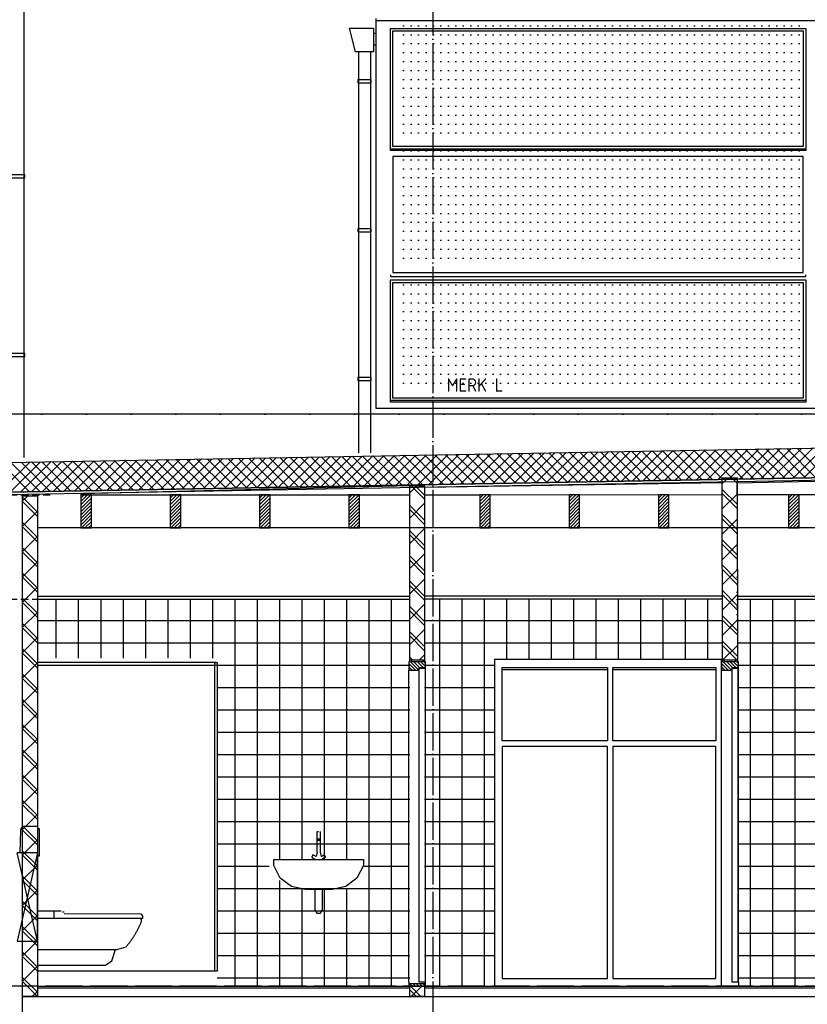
# Model space of a CAD drawing. Extents: x -34050 to 15826, y -13300 to 25096.
# Tile 3 of 40: x -29841 to -24554, y -7512 to -899. Entities that reach past the tile are written whole.
import ezdxf

# ---------------------------------------------------------------- set-up
doc = ezdxf.new("R2010")
doc.units = 0
doc.header["$MEASUREMENT"] = 0
for name, pattern in [('DASHDOT', [300, 250, -25, 0, -25]), ('DASHED', [75, 50, -25]), ('DOT', [50, 0, -50])]:
    doc.linetypes.add(name, pattern=pattern)
for name, color, linetype in [('LAYER01', 7, 'CONTINUOUS'), ('LAYER107', 2, 'DOT'), ('LAYER21', 5, 'CONTINUOUS'), ('LAYER30', 1, 'CONTINUOUS'), ('LAYER32', 3, 'CONTINUOUS'), ('LAYER52', 7, 'DASHED'), ('LAYER74', 5, 'DASHED')]:
    doc.layers.add(name, color=color, linetype=linetype)
doc.styles.get("Standard").update_dxf_attribs({"font": 'isocp.shx'})

msp = doc.modelspace()

# ---------------------------------------------------------------- linework, layer by layer
at = {"layer": 'LAYER01', "color": 1, "linetype": 'DASHDOT'}
for p, q in [((-27068.81105, 4645.8111), (-27068.81105, -10884.2514)), ((-2409.87435, -3547.781), (-31183.2489, -3547.781)), ((-2409.87435, -7390.7814), (-32134.31395, -7390.7814))]:
    msp.add_line(p, q, dxfattribs=at)
at = {"layer": 'LAYER01', "color": 1, "linetype": 'Continuous'}
for p, q in [((-27449.81385, -890.78255), (-27449.81385, -908.7805)), ((-27732.251, -3547.781), (-29812.8113, -3547.781)), ((-5173.8125, -3547.781), (-27652.24915, -3547.781)), ((-29923.1262, -3872.84355), (-19233.4381, -3681.3755)), ((-29920.0012, -4072.78215), (-19251.49995, -3881.72035)), ((-19251.49995, -3899.7181), (-29919.62585, -4090.78255)), ((-19233.18785, -3881.37435), (-29919.50075, -4072.78215)), ((-25024.74975, -4009.6241), (-21253.3127, -3926.93825)), ((-27222.8119, -4029.56315), (-29431.25, -4084.0946)), ((-27222.8119, -4090.78255), (-27222.8119, -4029.56315)), ((-25124.6887, -4009.3437), (-27122.8119, -4040.6868)), ((-25124.62465, -4088.3766), (-25124.6887, -4009.3437)), ((-25024.62615, -4091.28225), (-25024.74975, -4009.6241)), ((-29431.25, -4084.0946), (-29431.25, -4090.78255)), ((-29360.25085, -4090.78255), (-29431.25, -4090.78255)), ((-29431.25, -4090.78255), (-29431.25, -4311.78095)), ((-29431.25, -4090.78255), (-27222.8119, -4090.78255)), ((-29360.25085, -4311.78095), (-29360.25085, -4090.78255)), ((-28760.25085, -4090.78255), (-28831.25, -4090.78255)), ((-28831.25, -4090.78255), (-28831.25, -4311.78095)), ((-28760.25085, -4311.78095), (-28760.25085, -4090.78255)), ((-28160.25085, -4090.78255), (-28231.25, -4090.78255)), ((-28231.25, -4090.78255), (-28231.25, -4311.78095)), ((-28160.25085, -4311.78095), (-28160.25085, -4090.78255)), ((-27560.25085, -4090.78255), (-27631.25, -4090.78255)), ((-27631.25, -4090.78255), (-27631.25, -4311.78095)), ((-27560.25085, -4311.78095), (-27560.25085, -4090.78255)), ((-27122.8119, -4040.6868), (-27122.8119, -4090.78255)), ((-27122.8119, -4090.78255), (-26753.2501, -4090.78255)), ((-26753.2501, -4090.78255), (-25124.62465, -4088.3766)), ((-26682.2479, -4090.78255), (-26753.2501, -4090.78255)), ((-26753.2501, -4090.78255), (-26753.2501, -4311.78095)), ((-26682.2479, -4311.78095), (-26682.2479, -4090.78255)), ((-26082.251, -4090.78255), (-26153.2501, -4090.78255)), ((-26153.2501, -4090.78255), (-26153.2501, -4311.78095)), ((-26082.251, -4311.78095), (-26082.251, -4090.78255)), ((-25482.24945, -4090.78255), (-25553.2501, -4090.78255)), ((-25553.2501, -4090.78255), (-25553.2501, -4311.78095)), ((-25482.24945, -4311.78095), (-25482.24945, -4090.78255)), ((-24679.24955, -4090.78255), (-25024.62615, -4091.28225)), ((-24608.2489, -4090.78255), (-24679.24955, -4090.78255)), ((-24679.24955, -4090.78255), (-24679.24955, -4311.78095)), ((-21253.3127, -4090.78255), (-24679.24955, -4090.78255)), ((-24608.2489, -4311.78095), (-24608.2489, -4090.78255)), ((-17736.2488, -4311.78095), (-29722.8119, -4311.78095)), ((-29431.25, -4311.78095), (-29360.25085, -4311.78095)), ((-28831.25, -4311.78095), (-28760.25085, -4311.78095)), ((-28231.25, -4311.78095), (-28160.25085, -4311.78095)), ((-27631.25, -4311.78095), (-27560.25085, -4311.78095)), ((-26753.2501, -4311.78095), (-26682.2479, -4311.78095)), ((-26153.2501, -4311.78095), (-26082.251, -4311.78095)), ((-25553.2501, -4311.78095), (-25482.24945, -4311.78095)), ((-24679.24955, -4311.78095), (-24608.2489, -4311.78095)), ((-29722.8119, -4770.78095), (-27229.8126, -4770.78095)), ((-29722.8119, -4790.781), (-27229.8126, -4790.781)), ((-25124.31185, -4770.78095), (-27115.8142, -4770.78095)), ((-25124.31185, -4790.781), (-27115.8142, -4790.781)), ((-25024.8123, -4770.78095), (-21253.3127, -4770.78095)), ((-25024.8123, -4790.781), (-21253.3127, -4790.781)), ((-28522.75085, -5215.78255), (-29722.8119, -5215.78255)), ((-28530.7495, -7290.78215), (-28530.7495, -5215.78255)), ((-28530.7495, -5215.78255), (-28514.74915, -5215.78255)), ((-28514.74915, -5215.78255), (-28514.74915, -7290.78215)), ((-28522.75085, -7290.78215), (-29722.8119, -7290.78215)), ((-28514.74915, -7290.78215), (-28530.7495, -7290.78215)), ((-29722.8119, -7390.7814), (-27229.8126, -7390.7814)), ((-29722.8119, -7400.78125), (-27229.8126, -7400.78125)), ((-27115.8142, -7390.7814), (-21253.3127, -7390.7814)), ((-27115.8142, -7400.78125), (-21253.3127, -7400.78125))]:
    msp.add_line(p, q, dxfattribs=at)
at = {"layer": 'LAYER01', "color": 3, "linetype": 'DOT'}
for p, q in [((-27263.81225, -940.13855), (-24554.0619, -940.13855)), ((-27263.81225, -1000.1382), (-24554.0619, -1000.1382)), ((-27263.81225, -1060.13785), (-24554.0619, -1060.13785)), ((-27263.81225, -1120.1375), (-24554.0619, -1120.1375)), ((-27263.81225, -1180.13715), (-24554.0619, -1180.13715)), ((-27263.81225, -1240.1394), (-24554.0619, -1240.1394)), ((-27263.81225, -1300.13905), (-24554.0619, -1300.13905)), ((-27263.81225, -1360.1387), (-24554.0619, -1360.1387)), ((-27263.81225, -1420.13835), (-24554.0619, -1420.13835)), ((-27263.81225, -1480.138), (-24554.0619, -1480.138)), ((-27263.81225, -1540.13765), (-24554.0619, -1540.13765)), ((-27263.81225, -1600.13735), (-24554.0619, -1600.13735)), ((-27263.81225, -1660.137), (-24554.0619, -1660.137)), ((-27263.81225, -1780.1388), (-24554.0619, -1780.1388)), ((-27263.81225, -1840.13865), (-24554.0619, -1840.13865)), ((-27263.81225, -1900.1383), (-24554.0619, -1900.1383)), ((-27263.81225, -1960.13795), (-24554.0619, -1960.13795)), ((-27263.81225, -2020.1376), (-24554.0619, -2020.1376)), ((-27263.81225, -2080.13725), (-24554.0619, -2080.13725)), ((-27263.81225, -2140.1394), (-24554.0619, -2140.1394)), ((-27263.81225, -2200.13905), (-24554.0619, -2200.13905)), ((-27263.81225, -2260.1387), (-24554.0619, -2260.1387)), ((-27263.81225, -2320.13835), (-24554.0619, -2320.13835)), ((-27263.81225, -2380.138), (-24554.0619, -2380.138)), ((-27263.81225, -2440.13765), (-24554.0619, -2440.13765)), ((-27263.81225, -2500.13735), (-24554.0619, -2500.13735)), ((-27263.81225, -2680.13895), (-24554.0619, -2680.13895)), ((-27263.81225, -2740.13865), (-24554.0619, -2740.13865)), ((-27263.81225, -2800.1383), (-24554.0619, -2800.1383)), ((-27263.81225, -2860.13795), (-24554.0619, -2860.13795)), ((-27263.81225, -2920.1376), (-24554.0619, -2920.1376)), ((-27263.81225, -2980.13725), (-24554.0619, -2980.13725)), ((-27263.81225, -3040.1394), (-24554.0619, -3040.1394)), ((-27263.81225, -3100.13905), (-24554.0619, -3100.13905)), ((-27263.81225, -3160.1387), (-24554.0619, -3160.1387)), ((-27263.81225, -3220.13855), (-24554.0619, -3220.13855)), ((-27263.81225, -3280.138), (-24554.0619, -3280.138)), ((-27263.81225, -3340.13785), (-24554.0619, -3340.13785))]:
    msp.add_line(p, q, dxfattribs=at)
at = {"layer": 'LAYER01', "color": 5, "linetype": 'Continuous'}
for p, q in [((-28033.197, -4038.99765), (-27829.54405, -3835.34315)), ((-27961.1969, -4037.70525), (-27757.54395, -3834.0557)), ((-27889.1968, -4036.4151), (-27685.5438, -3832.7633)), ((-27621.49965, -4031.6208), (-27817.98095, -3835.1387)), ((-27817.1936, -4035.12765), (-27613.5437, -3831.47545)), ((-27552.03245, -4030.37645), (-27748.5138, -3833.89395)), ((-27745.1935, -4033.8375), (-27541.5436, -3830.1853)), ((-27482.5653, -4029.1317), (-27679.04665, -3832.6496)), ((-27673.19335, -4032.5474), (-27469.54345, -3828.89555)), ((-27413.09815, -4027.88695), (-27609.5825, -3831.4049)), ((-27601.19325, -4031.25725), (-27397.54335, -3827.60545)), ((-27343.631, -4026.6449), (-27540.11535, -3830.16015)), ((-27529.19615, -4029.9698), (-27325.5432, -3826.318)), ((-27274.1638, -4025.40015), (-27470.6482, -3828.9158)), ((-27457.193, -4028.67735), (-27253.5431, -3825.02785)), ((-27204.6997, -4024.1558), (-27401.18105, -3827.67105)), ((-27385.19285, -4027.38955), (-27181.54295, -3823.7377)), ((-27135.23255, -4022.91105), (-27331.7169, -3826.4263)), ((-27313.19275, -4026.0994), (-27109.54285, -3822.4476)), ((-27065.7654, -4021.66635), (-27262.24975, -3825.1816)), ((-27241.19265, -4024.80965), (-27037.5427, -3821.16015)), ((-26996.2982, -4020.42425), (-27192.7826, -3823.9395)), ((-27169.1925, -4023.5195), (-26965.5426, -3819.8673)), ((-26926.8341, -4019.17955), (-27123.31545, -3822.69515)), ((-27097.1924, -4022.23205), (-26893.5425, -3818.57985)), ((-26857.36695, -4017.9352), (-27053.8513, -3821.4504)), ((-27025.19225, -4020.94195), (-26821.5393, -3817.28975)), ((-26787.8998, -4016.69045), (-26984.38415, -3820.2057)), ((-26953.19215, -4019.6518), (-26749.5392, -3815.9996)), ((-26718.4326, -4015.4457), (-26914.917, -3818.96095)), ((-26881.192, -4018.36165), (-26677.53905, -3814.70985)), ((-26648.9685, -4014.20095), (-26845.44985, -3817.7189)), ((-26809.1919, -4017.07155), (-26605.53895, -3813.4197)), ((-26579.50135, -4012.9566), (-26775.9857, -3816.47455)), ((-26737.19175, -4015.7814), (-26533.5388, -3812.1319)), ((-26510.0342, -4011.7119), (-26706.51855, -3815.2298)), ((-26665.1886, -4014.49125), (-26461.5387, -3810.83945)), ((-26440.567, -4010.46715), (-26637.0514, -3813.98505)), ((-26593.19155, -4013.2038), (-26389.53855, -3809.552)), ((-26371.09985, -4009.2251), (-26567.58425, -3812.74035)), ((-26521.18835, -4011.9137), (-26317.53845, -3808.26185)), ((-26301.63575, -4007.98035), (-26498.1201, -3811.49595)), ((-26449.18825, -4010.62395), (-26245.53835, -3806.97175)), ((-26232.1686, -4006.736), (-26428.65295, -3810.25125)), ((-26377.1881, -4009.3338), (-26173.5382, -3805.6816)), ((-26162.70445, -4005.49125), (-26359.1858, -3809.0065)), ((-26305.188, -4008.04365), (-26101.5381, -3804.39415)), ((-26093.2373, -4004.2465), (-26289.71865, -3807.76445)), ((-26233.18785, -4006.75355), (-26029.53795, -3803.104)), ((-26023.77015, -4003.00445), (-26220.25145, -3806.5197)), ((-26161.18775, -4005.4661), (-25957.53785, -3801.8139)), ((-25954.303, -4001.7597), (-26150.78735, -3805.27535)), ((-26089.1876, -4004.17595), (-25885.53465, -3800.52415)), ((-25884.8358, -4000.51535), (-26081.3202, -3804.0306)), ((-26017.1875, -4002.8858), (-25813.5376, -3799.2363)), ((-25815.36865, -3999.27065), (-26011.85305, -3802.78585)), ((-25945.1874, -4001.5957), (-25741.5344, -3797.9439)), ((-25745.90455, -3998.0259), (-25942.38585, -3801.5415)), ((-25873.18725, -4000.30825), (-25669.53735, -3796.6564)), ((-25676.4374, -3996.78155), (-25872.92175, -3800.29945)), ((-25606.9702, -3995.5368), (-25803.4546, -3799.0547)), ((-25801.18715, -3999.0158), (-25597.5357, -3795.3663)), ((-25537.5046, -3994.29205), (-25733.98745, -3797.81)), ((-25729.187, -3997.72795), (-25525.5356, -3794.07615)), ((-25468.0374, -3993.05), (-25664.52025, -3796.56525)), ((-25657.1869, -3996.4382), (-25453.53545, -3792.78605)), ((-25398.5718, -3991.80525), (-25595.05465, -3795.3209)), ((-25585.18675, -3995.1481), (-25381.5338, -3791.4959)), ((-25329.1046, -3990.5609), (-25525.589, -3794.07615)), ((-25513.1851, -3993.85795), (-25309.5337, -3790.20845)), ((-25259.639, -3989.3162), (-25456.12335, -3792.8314)), ((-25441.185, -3992.56785), (-25237.53205, -3788.916)), ((-25190.1718, -3988.07145), (-25386.6562, -3791.58935)), ((-25369.1849, -3991.28035), (-25165.53345, -3787.62815)), ((-25120.7062, -3986.8267), (-25317.19055, -3790.3446)), ((-25297.18325, -3989.99025), (-25093.5318, -3786.33805)), ((-25051.24055, -3985.58465), (-25247.7234, -3789.10025)), ((-25225.18465, -3988.7001), (-25021.5332, -3785.0483)), ((-24981.7734, -3984.3403), (-25178.25775, -3787.85555)), ((-25153.183, -3987.40995), (-24949.53155, -3783.75815)), ((-24912.3062, -3983.09555), (-25108.78905, -3786.6108)), ((-25081.1844, -3986.11985), (-24877.53145, -3782.4707)), ((-24842.8406, -3981.8508), (-25039.32345, -3785.36645)), ((-25009.18275, -3984.8301), (-24805.5313, -3781.18055)), ((-24773.3734, -3980.6061), (-24969.8578, -3784.1217)), ((-24937.18415, -3983.54225), (-24733.5312, -3779.89045)), ((-24703.9078, -3979.3617), (-24900.3906, -3782.87965)), ((-24865.1825, -3982.2521), (-24661.53105, -3778.6003)), ((-24634.4406, -3978.11965), (-24830.925, -3781.6349)), ((-24793.18235, -3980.96235), (-24589.53245, -3777.3102)), ((-24564.97345, -3976.8749), (-24761.45935, -3780.39015)), ((-24721.18075, -3979.67225), (-24517.5308, -3776.02005)), ((-24495.5078, -3975.6302), (-24691.9922, -3779.1458)), ((-24649.18215, -3978.3848), (-24445.5307, -3774.7326)), ((-24426.04065, -3974.38585), (-24622.52655, -3777.9011)), ((-24577.182, -3977.092), (-24373.52905, -3773.44245)), ((-29920.5078, -4017.1196), (-29773.55345, -3870.16525)), ((-29905.20325, -4072.52695), (-29701.55335, -3868.8751)), ((-29705.4901, -4068.9472), (-29901.9745, -3872.46515)), ((-29833.2062, -4071.2368), (-29629.5532, -3867.585)), ((-29636.02295, -4067.70515), (-29832.5073, -3871.2204)), ((-29566.55885, -4066.4604), (-29763.04015, -3869.97565)), ((-29761.203, -4069.94665), (-29557.5531, -3866.29485)), ((-29497.09165, -4065.2157), (-29693.573, -3868.73095)), ((-29689.2029, -4068.6569), (-29485.553, -3865.0074)), ((-29427.6245, -4063.97095), (-29624.1089, -3867.48655)), ((-29617.20275, -4067.3668), (-29413.55285, -3863.71725)), ((-29358.15735, -4062.7266), (-29554.6417, -3866.2445)), ((-29545.20265, -4066.07935), (-29341.5497, -3862.42445)), ((-29288.6902, -4061.48185), (-29485.17455, -3864.99975)), ((-29473.2025, -4064.7892), (-29269.5526, -3861.137)), ((-29219.22605, -4060.2398), (-29415.71045, -3863.75505)), ((-29401.2024, -4063.49905), (-29197.54945, -3859.8469)), ((-29149.7589, -4058.99505), (-29346.2433, -3862.5103)), ((-29329.20225, -4062.20895), (-29125.5493, -3858.55715)), ((-29080.29175, -4057.7503), (-29276.7761, -3861.26595)), ((-29257.20215, -4060.9215), (-29053.5492, -3857.267)), ((-29010.8246, -4056.50595), (-29207.30895, -3860.0212)), ((-29185.20205, -4059.6287), (-28981.54905, -3855.97915)), ((-28941.36045, -4055.26125), (-29137.8418, -3858.77645)), ((-29113.19885, -4058.33855), (-28909.54895, -3854.6894)), ((-28871.8933, -4054.0165), (-29068.3777, -3857.5344)), ((-29041.2018, -4057.0511), (-28837.54885, -3853.3993)), ((-28802.42615, -4052.77215), (-28998.9105, -3856.29005)), ((-28969.1986, -4055.76095), (-28765.5487, -3852.10915)), ((-28732.959, -4051.5297), (-28929.44335, -3855.0453)), ((-28897.20155, -4054.4712), (-28693.5486, -3850.819)), ((-28663.49485, -4050.28535), (-28859.9762, -3853.8006)), ((-28825.19835, -4053.1811), (-28621.54845, -3849.5289)), ((-28594.0277, -4049.0406), (-28790.5121, -3852.55585)), ((-28753.19825, -4051.89325), (-28549.54835, -3848.2414)), ((-28524.56055, -4047.79585), (-28721.0449, -3851.3138)), ((-28681.1981, -4050.6008), (-28477.5482, -3846.9513)), ((-28455.0934, -4046.5515), (-28651.57775, -3850.06945)), ((-28609.198, -4049.31335), (-28405.5481, -3845.66115)), ((-28385.62925, -4045.3068), (-28582.1106, -3848.8247)), ((-28537.1979, -4048.0232), (-28333.54795, -3844.3714)), ((-28316.1621, -4044.06205), (-28512.6465, -3847.57995)), ((-28465.19775, -4046.7331), (-28261.54785, -3843.08355)), ((-28246.69495, -4042.82), (-28443.1793, -3846.3352)), ((-28393.19765, -4045.44295), (-28189.5447, -3841.79115)), ((-28177.2278, -4041.57525), (-28373.71215, -3845.09085)), ((-28321.1975, -4044.1555), (-28117.5476, -3840.5037)), ((-28107.76365, -4040.3309), (-28304.245, -3843.84615)), ((-28249.1974, -4042.86535), (-28045.54445, -3839.21355)), ((-28038.2965, -4039.08615), (-28234.77785, -3842.6014)), ((-28177.19725, -4041.57525), (-27973.5443, -3837.92345)), ((-27968.82935, -4037.8414), (-28165.3137, -3841.35705)), ((-28105.19715, -4040.2855), (-27901.54725, -3836.6333)), ((-27899.3622, -4036.59935), (-28095.84655, -3840.1146)), ((-27829.895, -4035.3546), (-28026.3794, -3838.87025)), ((-27760.4309, -4034.11025), (-27956.9153, -3837.6255)), ((-27690.96375, -4032.8655), (-27887.4481, -3836.38075)), ((-29774.9573, -4070.19155), (-29922.2168, -3922.93165)), ((-27222.8119, -4077.1244), (-27174.68565, -4029.00045)), ((-27122.81495, -4120.18395), (-27213.9984, -4029.00045)), ((-27122.81495, -4091.90065), (-27185.7147, -4029.00045)), ((-25124.69175, -4015.47355), (-25085.69945, -3976.48125)), ((-25024.6979, -4012.12845), (-25060.37445, -3976.45075)), ((-25024.7406, -3983.79975), (-25032.12585, -3976.41525)), ((-29408.6212, -4090.7799), (-29431.25, -4113.4102)), ((-29363.3667, -4090.78255), (-29431.25, -4158.66395)), ((-29385.9955, -4090.78255), (-29431.24695, -4136.0359)), ((-28808.6212, -4090.78255), (-28831.25305, -4113.4102)), ((-28785.9955, -4090.78255), (-28831.25, -4136.0382)), ((-28763.3667, -4090.78255), (-28831.25, -4158.66625)), ((-28208.6212, -4090.78255), (-28231.25, -4113.4102)), ((-28163.36975, -4090.78255), (-28231.25, -4158.66625)), ((-28185.9955, -4090.78485), (-28231.25, -4136.0382)), ((-27608.6212, -4090.78255), (-27631.25, -4113.4102)), ((-27585.9955, -4090.78255), (-27631.24695, -4136.0359)), ((-27563.3667, -4090.78255), (-27631.24695, -4158.66395)), ((-26730.62135, -4090.78255), (-26753.2501, -4113.4102)), ((-26707.99255, -4090.78255), (-26753.2501, -4136.0382)), ((-26685.3668, -4090.78255), (-26753.2501, -4158.66625)), ((-26130.62135, -4090.78255), (-26153.2501, -4113.4102)), ((-26085.3668, -4090.78255), (-26153.2501, -4158.66625)), ((-26107.9956, -4090.78485), (-26153.2501, -4136.0382)), ((-25530.6244, -4090.78485), (-25553.25165, -4113.4102)), ((-25507.9956, -4090.78255), (-25553.2501, -4136.0359)), ((-25485.36985, -4090.78485), (-25553.2501, -4158.66395)), ((-25024.4873, -4153.7586), (-25124.6353, -4053.61025)), ((-25024.4461, -4182.08465), (-25124.5926, -4081.93855)), ((-25124.44, -4184.92735), (-25024.58955, -4085.0769)), ((-24656.6208, -4090.78255), (-24679.24955, -4113.4102)), ((-24611.3678, -4090.78255), (-24679.24955, -4158.66395)), ((-24633.99505, -4090.78255), (-24679.24805, -4136.0359)), ((-29360.25085, -4110.29245), (-29431.25, -4181.29195)), ((-29360.25085, -4155.5458), (-29431.25, -4226.54535)), ((-29360.2478, -4132.9178), (-29431.24695, -4203.9173)), ((-28760.25085, -4155.5458), (-28831.25305, -4226.548)), ((-28760.25085, -4110.29245), (-28831.25, -4181.29195)), ((-28760.25085, -4132.9178), (-28831.25, -4203.92)), ((-28160.25085, -4110.29245), (-28231.25, -4181.29195)), ((-28160.25085, -4132.92045), (-28231.25, -4203.92)), ((-28160.25085, -4155.5485), (-28231.25, -4226.548)), ((-27560.25085, -4110.29245), (-27631.25, -4181.29195)), ((-27560.25085, -4132.92045), (-27631.24695, -4203.9173)), ((-27560.25085, -4155.5485), (-27631.24695, -4226.54535)), ((-27222.8119, -4246.83305), (-27122.8119, -4146.8334)), ((-27122.8119, -4261.607), (-27222.8119, -4161.60735)), ((-26682.2479, -4110.29245), (-26753.2501, -4181.29195)), ((-26682.2479, -4132.9178), (-26753.2501, -4203.92)), ((-26682.2479, -4155.5458), (-26753.2501, -4226.548)), ((-26082.2479, -4110.29245), (-26153.2501, -4181.29195)), ((-26082.251, -4132.92045), (-26153.2501, -4203.92)), ((-26082.251, -4155.5485), (-26153.2501, -4226.548)), ((-25482.24945, -4110.29245), (-25553.25165, -4181.29195)), ((-25482.251, -4132.92045), (-25553.2501, -4203.92)), ((-25482.24945, -4155.5458), (-25553.2501, -4226.548)), ((-24608.25045, -4110.29245), (-24679.24955, -4181.29195)), ((-24608.25045, -4155.5485), (-24679.24955, -4226.548)), ((-24608.2489, -4132.92045), (-24679.24805, -4203.92)), ((-29360.25085, -4200.80185), (-29431.25, -4271.8014)), ((-29360.25085, -4223.42985), (-29431.25, -4294.4294)), ((-29360.2478, -4178.17385), (-29431.24695, -4249.17335)), ((-28760.2478, -4178.17385), (-28831.25, -4249.17335)), ((-28760.25085, -4200.80185), (-28831.25, -4271.8014)), ((-28760.25085, -4223.42985), (-28831.25, -4294.4294)), ((-28160.25085, -4178.17385), (-28231.25, -4249.17335)), ((-28160.25085, -4200.80185), (-28231.25, -4271.8014)), ((-28160.2478, -4223.42985), (-28231.25, -4294.4294)), ((-27560.25085, -4178.17385), (-27631.25, -4249.17335)), ((-27560.25085, -4223.42985), (-27631.25, -4294.4294)), ((-27560.25085, -4200.80185), (-27631.24695, -4271.8014)), ((-27122.8119, -4289.8899), (-27222.8119, -4189.89335)), ((-26682.2479, -4178.17385), (-26753.2501, -4249.17335)), ((-26682.2479, -4200.80185), (-26753.2501, -4271.80365)), ((-26682.2479, -4223.42985), (-26753.2501, -4294.4294)), ((-26082.251, -4178.17385), (-26153.2501, -4249.17335)), ((-26082.251, -4200.80185), (-26153.2501, -4271.80365)), ((-26082.2479, -4223.42985), (-26153.24705, -4294.4294)), ((-25482.24945, -4178.17385), (-25553.25165, -4249.17565)), ((-25482.24945, -4223.4276), (-25553.25165, -4294.4294)), ((-25482.24945, -4200.79955), (-25553.2501, -4271.8014)), ((-25024.23705, -4323.71485), (-25124.382, -4223.56875)), ((-24608.2489, -4178.17385), (-24679.24955, -4249.17565)), ((-24608.25045, -4223.42985), (-24679.24955, -4294.4294)), ((-24608.2489, -4200.80185), (-24679.24805, -4271.8014)), ((-29360.2478, -4246.0556), (-29425.97655, -4311.78095)), ((-29360.25085, -4268.68325), (-29403.3478, -4311.78095)), ((-29360.25085, -4291.31125), (-29380.719, -4311.78095)), ((-28760.2478, -4246.0556), (-28825.9735, -4311.78095)), ((-28760.25085, -4268.68325), (-28803.3478, -4311.78095)), ((-28760.25085, -4291.31125), (-28780.719, -4311.78095)), ((-28160.25085, -4246.0579), (-28225.9735, -4311.78095)), ((-28160.25085, -4268.6859), (-28203.3478, -4311.78095)), ((-28160.2478, -4291.31125), (-28180.719, -4311.78095)), ((-27560.25085, -4246.0579), (-27625.9735, -4311.78095)), ((-27560.25085, -4268.6859), (-27603.3478, -4311.78095)), ((-27560.25085, -4291.31125), (-27580.719, -4311.78095)), ((-26682.2479, -4246.0556), (-26747.97365, -4311.78095)), ((-26682.2479, -4268.68325), (-26725.3479, -4311.78095)), ((-26682.2479, -4291.31125), (-26702.7191, -4311.78095)), ((-26082.251, -4246.0579), (-26147.9706, -4311.78095)), ((-26082.251, -4268.6859), (-26125.3479, -4311.78095)), ((-26082.2479, -4291.31125), (-26102.7191, -4311.78095)), ((-25482.251, -4246.0556), (-25547.97515, -4311.78095)), ((-25482.24945, -4268.68325), (-25525.3479, -4311.78095)), ((-25482.24945, -4291.31125), (-25502.72065, -4311.78095)), ((-25024.19435, -4352.04315), (-25124.3408, -4251.89475)), ((-25124.1913, -4354.38345), (-25024.3393, -4254.533)), ((-24608.2489, -4246.0556), (-24673.9731, -4311.78095)), ((-24608.2489, -4268.68325), (-24651.34735, -4311.78095)), ((-24608.25045, -4291.31395), (-24628.71855, -4311.78095)), ((-27222.8119, -4416.5367), (-27122.8119, -4316.5371)), ((-27122.81495, -4431.3133), (-27222.8119, -4331.3137)), ((-27122.81495, -4459.59625), (-27222.8119, -4359.597)), ((-25023.9853, -4493.6733), (-25124.13175, -4393.52495)), ((-25023.94255, -4521.99935), (-25124.08905, -4421.85095)), ((-25123.938, -4523.8373), (-25024.08905, -4423.9868)), ((-27222.8119, -4586.24305), (-27122.81495, -4486.2461)), ((-27122.8119, -4601.017), (-27222.8119, -4501.02005)), ((-27122.8119, -4629.3026), (-27222.8119, -4529.303)), ((-25023.7335, -4663.62955), (-25123.88, -4563.48345)), ((-25023.6908, -4691.95555), (-25123.8373, -4591.80945)), ((-25123.68775, -4693.2934), (-25023.8373, -4593.44065)), ((-27222.8119, -4755.94675), (-27122.81495, -4655.9498)), ((-27122.81495, -4770.72295), (-27222.8119, -4670.7237)), ((-27122.81495, -4799.00855), (-27222.8119, -4699.0093)), ((-25023.48175, -4833.58805), (-25123.62825, -4733.43965)), ((-29597.8119, -4790.781), (-29597.8119, -5186.78245)), ((-29447.8119, -4790.781), (-29447.8119, -5186.78245)), ((-29297.8119, -4790.781), (-29297.8119, -5186.78245)), ((-29147.8119, -4790.781), (-29147.8119, -5186.78245)), ((-28997.8119, -4790.781), (-28997.8119, -5186.78245)), ((-28847.8119, -4790.781), (-28847.8119, -5186.78245)), ((-28697.8119, -4790.781), (-28697.8119, -5186.78245)), ((-28547.8119, -4790.781), (-28547.8119, -5186.78245)), ((-28397.8119, -4790.781), (-28397.8119, -7390.7814)), ((-28247.8119, -4790.781), (-28247.8119, -7390.7814)), ((-28097.8119, -4790.781), (-28097.8119, -6538.1256)), ((-27947.8119, -4790.781), (-27947.8119, -6538.1256)), ((-27797.8119, -4790.781), (-27797.8119, -6538.1256)), ((-27647.8119, -4790.781), (-27647.8119, -6538.1256)), ((-27497.8119, -4790.781), (-27497.8119, -7390.7814)), ((-27347.8119, -4790.781), (-27347.8119, -7390.7814)), ((-27222.8119, -4925.65535), (-27122.8119, -4825.65575)), ((-27023.0011, -4790.781), (-27023.0011, -7390.7814)), ((-26872.99805, -4790.781), (-26872.99805, -7390.7814)), ((-26723.0011, -4790.781), (-26723.0011, -7390.7814)), ((-26573.0011, -4790.781), (-26573.0011, -5195.78245)), ((-26422.99805, -4790.781), (-26422.99805, -5195.78245)), ((-26273.0011, -4790.781), (-26273.0011, -5195.78245)), ((-26123.0011, -4790.781), (-26123.0011, -5195.78245)), ((-25972.99805, -4790.781), (-25972.99805, -5195.78245)), ((-25823.0011, -4790.781), (-25823.0011, -5195.78245)), ((-25673.0011, -4790.781), (-25673.0011, -5195.78245)), ((-25522.99955, -4790.781), (-25522.99955, -5195.78245)), ((-25372.99955, -4790.781), (-25372.99955, -5195.78245)), ((-25222.99955, -4790.781), (-25222.99955, -5195.78245)), ((-25023.43905, -4861.91405), (-25123.5855, -4761.76565)), ((-25123.4375, -4862.7472), (-25023.58705, -4762.89675)), ((-24938.0005, -4790.781), (-24938.0005, -7390.7814)), ((-24787.99895, -4790.781), (-24787.99895, -7390.7814)), ((-24638.0005, -4790.781), (-24638.0005, -7390.7814)), ((-27122.8119, -4940.4293), (-27222.8119, -4840.4297)), ((-27122.8119, -4968.71225), (-27222.8119, -4868.7153)), ((-27222.8119, -4936.7813), (-29722.8119, -4936.7813)), ((-25123.3124, -4936.7813), (-27122.8119, -4936.7813)), ((-25023.23, -5003.54425), (-25123.37645, -4903.3985)), ((-25023.18725, -5031.87025), (-25123.33525, -4931.72455)), ((-25123.18575, -5032.201), (-25023.33375, -4932.35055)), ((-21253.3127, -4936.7813), (-25022.99955, -4936.7813)), ((-27222.8119, -5095.35905), (-27122.8119, -4995.3594)), ((-27122.81495, -5110.13525), (-27222.8119, -5010.13605)), ((-27222.8119, -5086.78015), (-29722.8119, -5086.78015)), ((-27122.81495, -5138.4186), (-27222.8119, -5038.41895)), ((-25123.3124, -5086.78015), (-27122.8119, -5086.78015)), ((-25022.9767, -5173.50275), (-25123.1247, -5073.35435)), ((-21253.3127, -5086.78015), (-25022.99955, -5086.78015)), ((-25024.04635, -5200.71795), (-25123.0835, -5101.68035)), ((-25122.1237, -5200.8442), (-25023.0835, -5101.80435)), ((-27201.8738, -5200.78125), (-27222.8119, -5179.8424)), ((-27158.5266, -5200.78125), (-27122.81495, -5165.06805)), ((-27222.8119, -5236.78205), (-29722.8119, -5236.78205)), ((-26653.6865, -5236.78205), (-27122.8119, -5236.78205)), ((-24426.2497, -5236.78205), (-25022.99955, -5236.78205)), ((-27222.8119, -5386.7813), (-28514.74915, -5386.7813)), ((-26653.6865, -5386.7813), (-27122.8119, -5386.7813)), ((-24426.2497, -5386.7813), (-25022.99955, -5386.7813)), ((-27222.8119, -5536.78055), (-28514.74915, -5536.78055)), ((-26653.6865, -5536.78055), (-27122.8119, -5536.78055)), ((-24426.2497, -5536.78055), (-25022.99955, -5536.78055)), ((-27222.8119, -5686.78205), (-28514.74915, -5686.78205)), ((-26653.6865, -5686.78205), (-27122.8119, -5686.78205)), ((-24426.2497, -5686.78205), (-25022.99955, -5686.78205)), ((-27222.8119, -5836.7813), (-28514.74915, -5836.7813)), ((-26653.6865, -5836.7813), (-27122.8119, -5836.7813)), ((-24426.2497, -5836.7813), (-25022.99955, -5836.7813)), ((-27222.8119, -5986.78285), (-28514.74915, -5986.78285)), ((-26653.6865, -5986.78285), (-27122.8119, -5986.78285)), ((-24426.2497, -5986.78285), (-25022.99955, -5986.78285)), ((-27222.8119, -6136.78205), (-28514.74915, -6136.78205)), ((-26653.6865, -6136.78205), (-27122.8119, -6136.78205)), ((-24426.2497, -6136.78205), (-25022.99955, -6136.78205)), ((-27222.8119, -6286.7813), (-28514.74915, -6286.7813)), ((-26653.6865, -6286.7813), (-27122.8119, -6286.7813)), ((-24426.2497, -6286.7813), (-25022.99955, -6286.7813)), ((-27222.8119, -6436.78285), (-28514.74915, -6436.78285)), ((-26653.6865, -6436.78285), (-27122.8119, -6436.78285)), ((-24426.2497, -6436.78285), (-25022.99955, -6436.78285)), ((-28166.2506, -6586.78205), (-28514.74915, -6586.78205)), ((-27229.8126, -6586.78205), (-27529.31215, -6586.78205)), ((-26653.6865, -6586.78205), (-27122.8119, -6586.78205)), ((-24426.2497, -6586.78205), (-25022.99955, -6586.78205)), ((-27222.8119, -6736.7813), (-28514.74915, -6736.7813)), ((-28097.8119, -6681.1264), (-28097.8119, -7390.7814)), ((-27947.8119, -6736.7813), (-27947.8119, -7390.7814)), ((-27797.8119, -6736.7813), (-27797.8119, -7390.7814)), ((-27647.8119, -6736.7813), (-27647.8119, -7390.7814)), ((-26653.6865, -6736.7813), (-27122.8119, -6736.7813)), ((-24426.2497, -6736.7813), (-25022.99955, -6736.7813)), ((-27222.8119, -6886.78285), (-28514.74915, -6886.78285)), ((-26653.6865, -6886.78285), (-27122.8119, -6886.78285)), ((-24426.2497, -6886.78285), (-25022.99955, -6886.78285)), ((-27222.8119, -7036.78205), (-28514.74915, -7036.78205)), ((-26653.6865, -7036.78205), (-27122.8119, -7036.78205)), ((-24426.2497, -7036.78205), (-25022.99955, -7036.78205)), ((-27222.8119, -7186.7813), (-28514.74915, -7186.7813)), ((-26653.6865, -7186.7813), (-27122.8119, -7186.7813)), ((-24426.2497, -7186.7813), (-25022.99955, -7186.7813)), ((-27222.8119, -7336.78285), (-28514.74915, -7336.78285)), ((-24426.2497, -7336.78285), (-25022.99955, -7336.78285)), ((-27148.0469, -7460.7811), (-27218.04505, -7390.7814)), ((-27212.3535, -7460.7811), (-27142.35535, -7390.7814)), ((-27176.3275, -7460.7811), (-27222.8119, -7414.29825))]:
    msp.add_line(p, q, dxfattribs=at)
at = {"layer": 'LAYER01', "color": 3, "linetype": 'Continuous'}
for p, q in [((-27222.8119, -5200.78125), (-27222.8119, -4029.00045)), ((-27222.8119, -4029.00045), (-27122.8119, -4029.00045)), ((-27122.8119, -4029.00045), (-27122.8119, -5200.78125)), ((-25124.74975, -3976.5316), (-25024.74975, -3976.40535)), ((-25122.937, -5200.8442), (-25124.74975, -3976.5316)), ((-25024.74975, -3976.40535), (-25022.93855, -5200.71795)), ((-27122.8119, -5200.78125), (-27222.8119, -5200.78125)), ((-25022.93855, -5200.71795), (-25122.937, -5200.8442)), ((-27222.8119, -7460.7811), (-27222.8119, -7390.7814)), ((-27222.8119, -7390.7814), (-27122.8119, -7390.7814)), ((-27122.8119, -7390.7814), (-27122.8119, -7460.7811)), ((-29822.8119, -7460.7811), (-11068.8133, -7460.7811)), ((-29822.8119, -7660.7826), (-29822.8119, -7460.7811)), ((-27122.8119, -7460.7811), (-27222.8119, -7460.7811))]:
    msp.add_line(p, q, dxfattribs=at)
at = {"layer": 'LAYER01', "color": 5, "linetype": 'DASHED'}
for p, q in [((-31183.2489, -4090.78255), (-29637.24975, -4090.78255)), ((-31183.2489, -4790.781), (-29637.24975, -4790.781))]:
    msp.add_line(p, q, dxfattribs=at)
at = {"layer": 'LAYER107', "color": 1, "linetype": 'DOT'}
msp.add_line((-25023.37495, -4893.5322), (-25023.37495, -4537.12425), dxfattribs=at)
at = {"layer": 'LAYER21', "color": 5, "linetype": 'Continuous'}
for p, q in [((-29822.8119, -4131.5422), (-29787.39625, -4096.12425)), ((-29722.8119, -4207.19185), (-29822.8119, -4107.19225)), ((-29722.8119, -4235.4748), (-29822.8119, -4135.47555)), ((-29822.81495, -4301.24815), (-29722.8119, -4201.24895)), ((-29722.81495, -4376.8955), (-29822.8119, -4276.89855)), ((-29722.81495, -4405.1811), (-29822.8119, -4305.1815)), ((-29822.81495, -4470.9545), (-29722.8119, -4370.9526)), ((-29722.8119, -4546.6015), (-29822.8119, -4446.60225)), ((-29722.8119, -4574.8871), (-29822.8119, -4474.88785)), ((-29822.8119, -4640.6605), (-29722.8119, -4540.66125)), ((-29722.81495, -4716.30785), (-29822.8119, -4616.3082)), ((-29722.81495, -4744.59075), (-29822.8119, -4644.5915)), ((-29822.8119, -4810.36415), (-29722.8119, -4710.3649)), ((-29722.8119, -4886.0142), (-29822.8119, -4786.01455)), ((-29722.81495, -4914.2971), (-29822.8119, -4814.2975)), ((-29822.8119, -4980.0705), (-29722.8119, -4880.07125)), ((-29722.81495, -5055.71785), (-29822.8119, -4955.7209)), ((-29722.81495, -5084.00345), (-29822.8119, -4984.00385)), ((-29822.81495, -5149.77685), (-29722.81495, -5049.7772)), ((-29722.81495, -5225.4238), (-29822.8119, -5125.42685)), ((-29722.81495, -5253.7094), (-29822.8119, -5153.71015)), ((-29822.8119, -5319.4828), (-29722.8119, -5219.48355)), ((-29722.81495, -5395.13015), (-29822.8119, -5295.13055)), ((-29722.81495, -5423.4131), (-29822.8119, -5323.41615)), ((-29822.8119, -5489.1865), (-29722.8119, -5389.18725)), ((-29722.81495, -5564.8361), (-29822.8119, -5464.8369)), ((-29722.81495, -5593.11945), (-29822.8119, -5493.1198)), ((-29822.8119, -5658.8928), (-29722.8119, -5558.8932)), ((-29722.81495, -5734.5398), (-29822.8119, -5634.54285)), ((-29722.8119, -5762.8254), (-29822.8119, -5662.82615)), ((-29822.8119, -5828.59915), (-29722.8119, -5728.59955)), ((-29722.81495, -5904.24615), (-29822.8119, -5804.2492)), ((-29722.81495, -5932.53175), (-29822.8119, -5832.5321)), ((-29822.8119, -5998.30515), (-29722.8119, -5898.3059)), ((-29722.8119, -6073.9525), (-29822.8119, -5973.95555)), ((-29722.8119, -6102.2381), (-29822.8119, -6002.23845)), ((-29822.8119, -6168.0088), (-29722.8119, -6068.00955)), ((-29722.81495, -6243.65845), (-29822.8119, -6143.6592)), ((-29722.81495, -6271.94175), (-29822.8119, -6171.9448)), ((-29822.8119, -6337.71515), (-29722.81495, -6237.7182)), ((-29722.8119, -6413.3644), (-29822.8119, -6313.36515)), ((-29722.8119, -6441.6481), (-29822.8119, -6341.6485)), ((-29822.8119, -6507.4211), (-29722.8119, -6407.4219)), ((-29722.81495, -6583.0681), (-29822.8119, -6483.07115)), ((-29722.81495, -6611.35405), (-29822.8119, -6511.35485)), ((-29822.8119, -6677.1271), (-29722.8119, -6577.12785)), ((-29722.8119, -6752.7748), (-29822.8119, -6652.77785)), ((-29722.8119, -6781.06005), (-29822.8119, -6681.0608)), ((-29822.8119, -6846.83075), (-29722.8119, -6746.8315)), ((-29722.81495, -6922.48075), (-29822.8119, -6822.48155)), ((-29722.81495, -6950.7637), (-29822.8119, -6850.76675)), ((-29822.8119, -7016.5375), (-29722.81495, -6916.54055)), ((-29722.8119, -7092.18675), (-29822.8119, -6992.1875)), ((-29722.8119, -7120.47045), (-29822.8119, -7020.4735)), ((-29822.8119, -7186.24345), (-29722.8119, -7086.2442)), ((-29722.81495, -7261.8904), (-29822.8119, -7161.89345)), ((-29722.81495, -7290.1764), (-29822.8119, -7190.17715)), ((-29822.8119, -7355.9494), (-29722.8119, -7255.95015)), ((-29722.8119, -7431.59715), (-29822.8119, -7331.6002)), ((-29722.81495, -7459.88235), (-29822.8119, -7359.8831)), ((-29757.9376, -7460.7811), (-29722.81495, -7425.65615))]:
    msp.add_line(p, q, dxfattribs=at)
at = {"layer": 'LAYER21', "color": 3, "linetype": 'Continuous'}
for p, q in [((-29822.8119, -7460.7811), (-29822.8119, -4096.12425)), ((-29822.8119, -4096.12425), (-29722.8119, -4096.12425)), ((-29722.8119, -4096.12425), (-29722.8119, -7460.7811)), ((-29722.8119, -7460.7811), (-29822.8119, -7460.7811))]:
    msp.add_line(p, q, dxfattribs=at)
at = {"layer": 'LAYER30', "color": 1, "linetype": 'Continuous'}
for p, q in [((-21802.3117, -907.78065), (-27449.81385, -907.78065)), ((-27449.81385, -907.78065), (-27449.81385, -3507.7812)), ((-27352.8137, -958.7802), (-24563.562, -958.7802)), ((-27352.8137, -1778.78055), (-27352.8137, -958.7802)), ((-27335.8124, -974.78105), (-24580.56185, -974.78105)), ((-27335.8124, -1751.7826), (-27335.8124, -974.78105)), ((-27335.8124, -974.78105), (-24580.56185, -974.78105)), ((-24580.56185, -974.78105), (-24580.56185, -1751.7826)), ((-24580.56185, -974.78105), (-24580.56185, -1751.7826)), ((-24563.562, -958.7802), (-24563.562, -1778.78055)), ((-24563.562, -1768.7807), (-27352.8137, -1768.7807)), ((-24563.562, -1778.78055), (-27352.8137, -1778.78055)), ((-24580.56185, -1751.7826), (-27335.8124, -1751.7826)), ((-24580.56185, -1751.7826), (-27335.8124, -1751.7826)), ((-24580.56185, -1818.78035), (-27335.8124, -1818.78035)), ((-27335.8124, -1818.78035), (-27335.8124, -2596.78155)), ((-24580.56185, -2596.78155), (-24580.56185, -1818.78035)), ((-27352.8137, -2613.7823), (-27352.8137, -2623.78215)), ((-27352.8137, -2623.78215), (-24563.562, -2623.78215)), ((-27335.8124, -2596.78155), (-24580.56185, -2596.78155)), ((-24563.562, -2623.78215), (-24563.562, -2613.7823)), ((-27352.8137, -3467.78145), (-27352.8137, -2646.78135)), ((-27352.8137, -2646.78135), (-24563.562, -2646.78135)), ((-27335.8124, -2663.78195), (-24580.56185, -2663.78195)), ((-27335.8124, -3440.781), (-27335.8124, -2663.78195)), ((-27335.8124, -2663.78195), (-24580.56185, -2663.78195)), ((-24580.56185, -2663.78195), (-24580.56185, -3440.781)), ((-24580.56185, -2663.78195), (-24580.56185, -3440.781)), ((-24563.562, -2646.78135), (-24563.562, -3467.78145)), ((-24563.562, -3457.7816), (-27352.8137, -3457.7816)), ((-24563.562, -3467.78145), (-27352.8137, -3467.78145)), ((-24580.56185, -3440.781), (-27335.8124, -3440.781)), ((-24580.56185, -3440.781), (-27335.8124, -3440.781)), ((-27449.81385, -3507.7812), (-22812.12465, -3507.7812))]:
    msp.add_line(p, q, dxfattribs=at)
at = {"layer": 'LAYER32', "color": 1, "linetype": 'Continuous'}
for p, q in [((-27229.8126, -5212.78075), (-27229.8126, -5267.78145)), ((-27224.81385, -5212.78075), (-27229.8126, -5212.78075)), ((-27208.8135, -5200.78125), (-27224.81385, -5200.78125)), ((-27224.81385, -5200.78125), (-27224.81385, -5212.78075)), ((-27208.8135, -5212.78075), (-27208.8135, -5200.78125)), ((-27136.81335, -5212.78075), (-27208.8135, -5212.78075)), ((-27120.813, -5200.78125), (-27136.81335, -5200.78125)), ((-27136.81335, -5200.78125), (-27136.81335, -5212.78075)), ((-27120.813, -5212.78075), (-27120.813, -5200.78125)), ((-27115.8142, -5212.78075), (-27120.813, -5212.78075)), ((-27115.8142, -5250.78085), (-27115.8142, -5212.78075)), ((-25656.1859, -5195.78245), (-26653.6865, -5195.78245)), ((-26653.6865, -5195.78245), (-26653.6865, -7390.7814)), ((-25129.93775, -5195.78245), (-25656.1859, -5195.78245)), ((-25129.93775, -7390.7814), (-25129.93775, -5195.78245)), ((-25129.93775, -5212.78075), (-25129.93775, -5267.78145)), ((-25124.93745, -5212.78075), (-25129.93775, -5212.78075)), ((-25108.93705, -5200.78125), (-25124.93745, -5200.78125)), ((-25124.93745, -5200.78125), (-25124.93745, -5212.78075)), ((-25108.93705, -5212.78075), (-25108.93705, -5200.78125)), ((-25036.9385, -5212.78075), (-25108.93705, -5212.78075)), ((-25020.9366, -5200.78125), (-25036.9385, -5200.78125)), ((-25036.9385, -5200.78125), (-25036.9385, -5212.78075)), ((-25020.9366, -5212.78075), (-25020.9366, -5200.78125)), ((-25015.9378, -5212.78075), (-25020.9366, -5212.78075)), ((-25015.9378, -5250.78085), (-25015.9378, -5212.78075)), ((-27229.8126, -7362.7815), (-27229.8126, -5267.78145)), ((-27229.8126, -5267.78145), (-27158.8135, -5267.78145)), ((-27158.8135, -5267.78145), (-27158.8135, -5250.78085)), ((-27158.8135, -5250.78085), (-27115.8142, -5250.78085)), ((-27158.8135, -7362.7815), (-27158.8135, -5254.7825)), ((-27158.8135, -5254.7825), (-27118.81105, -5254.7825)), ((-27118.81105, -5254.7825), (-27118.81105, -7362.7815)), ((-27115.8142, -7362.7815), (-27115.8142, -5250.78085)), ((-26601.6876, -5262.7804), (-26601.6876, -5250.78085)), ((-26601.6876, -5250.78085), (-25896.06325, -5250.78085)), ((-26601.6876, -5743.7824), (-26601.6876, -5262.7804)), ((-26601.6876, -5262.7804), (-26288.18665, -5262.7804)), ((-26288.18665, -5262.7804), (-25896.06325, -5262.7804)), ((-25896.06325, -5250.78085), (-25896.06325, -5262.7804)), ((-25896.06325, -5262.7804), (-25896.06325, -5743.7824)), ((-25859.0637, -5262.7804), (-25859.0637, -5250.78085)), ((-25859.0637, -5250.78085), (-25166.93725, -5250.78085)), ((-25859.0637, -5743.7824), (-25859.0637, -5262.7804)), ((-25859.0637, -5262.7804), (-25774.18825, -5262.7804)), ((-25774.18825, -5262.7804), (-25166.93725, -5262.7804)), ((-25166.93725, -5250.78085), (-25166.93725, -5262.7804)), ((-25166.93725, -5262.7804), (-25166.93725, -5743.7824)), ((-25129.93775, -7362.7815), (-25129.93775, -5267.78145)), ((-25129.93775, -5267.78145), (-25058.93705, -5267.78145)), ((-25058.93705, -5267.78145), (-25058.93705, -5250.78085)), ((-25058.93705, -5250.78085), (-25015.9378, -5250.78085)), ((-25058.93705, -7362.7815), (-25058.93705, -5254.7825)), ((-25058.93705, -5254.7825), (-25018.9377, -5254.7825)), ((-25018.9377, -5254.7825), (-25018.9377, -7362.7815)), ((-25015.9378, -7362.7815), (-25015.9378, -5250.78085)), ((-25896.06325, -5743.7824), (-26601.6876, -5743.7824)), ((-25166.93725, -5743.7824), (-25859.0637, -5743.7824)), ((-25896.06325, -5780.84375), (-26601.6876, -5780.84375)), ((-26601.6876, -5780.84375), (-26601.6876, -6579.31215)), ((-25896.06325, -7338.7825), (-25896.06325, -5780.84375)), ((-25166.93725, -5780.84375), (-25859.0637, -5780.84375)), ((-25859.0637, -5780.84375), (-25859.0637, -6579.31215)), ((-25166.93725, -7338.7825), (-25166.93725, -5780.84375)), ((-26601.6876, -6579.31215), (-26601.6876, -7338.7825)), ((-25859.0637, -6579.31215), (-25859.0637, -7338.7825)), ((-26601.6876, -7338.7825), (-25896.06325, -7338.7825)), ((-25859.0637, -7338.7825), (-25166.93725, -7338.7825)), ((-27229.8126, -7362.7815), (-27229.8126, -7390.7814)), ((-27115.8142, -7375.7805), (-27229.8126, -7375.7805)), ((-27229.8126, -7375.7805), (-27229.8126, -7390.7814)), ((-27229.8126, -7390.7814), (-27115.8142, -7390.7814)), ((-27229.8126, -7390.7814), (-27115.8142, -7390.7814)), ((-27118.81105, -7362.7815), (-27158.8135, -7362.7815)), ((-27115.8142, -7390.7814), (-27115.8142, -7362.7815)), ((-27115.8142, -7390.7814), (-27115.8142, -7375.7805)), ((-26653.6865, -7390.7814), (-25129.93775, -7390.7814)), ((-25129.93775, -7390.7814), (-25129.93775, -7362.7815)), ((-25015.9378, -7390.7814), (-25129.93775, -7390.7814)), ((-25018.9377, -7362.7815), (-25058.93705, -7362.7815)), ((-25015.9378, -7362.7815), (-25015.9378, -7390.7814))]:
    msp.add_line(p, q, dxfattribs=at)
at = {"layer": 'LAYER32', "color": 5, "linetype": 'Continuous'}
for p, q in [((-27229.8126, -5222.5281), (-27184.5581, -5267.78145)), ((-27224.81385, -5204.9015), (-27161.9293, -5267.78145)), ((-27194.3054, -5212.78075), (-27156.30495, -5250.78085)), ((-27171.67665, -5212.78075), (-27133.67615, -5250.78085)), ((-27149.0509, -5212.78075), (-27115.81115, -5246.01705)), ((-27136.81335, -5202.38955), (-27115.8142, -5223.38905)), ((-25129.93775, -5222.5258), (-25084.6817, -5267.78145)), ((-25124.93745, -5204.89885), (-25062.05445, -5267.78145)), ((-25094.4275, -5212.78075), (-25056.42855, -5250.78085)), ((-25071.80175, -5212.78075), (-25033.80125, -5250.78085)), ((-25049.17295, -5212.78075), (-25015.9378, -5246.01705)), ((-25036.9385, -5202.38955), (-25015.9378, -5223.38905)), ((-27229.8126, -5245.15345), (-27207.1869, -5267.78145)), ((-25129.9362, -5245.15345), (-25107.3105, -5267.78145)), ((-27222.18935, -7375.7805), (-27207.1869, -7390.7814)), ((-27199.56055, -7375.7805), (-27184.5581, -7390.7814)), ((-27176.9348, -7375.7805), (-27161.93235, -7390.7814)), ((-27154.30605, -7375.7805), (-27139.3036, -7390.7814)), ((-27131.6803, -7375.7805), (-27116.67785, -7390.7814))]:
    msp.add_line(p, q, dxfattribs=at)
at = {"layer": 'LAYER52', "color": 1, "linetype": 'Continuous'}
for p, q in [((-29812.8113, 1449.87345), (-29812.8113, -3840.6246)), ((-27586.2488, -1115.12615), (-27626.93785, -956.1243)), ((-27626.93785, -956.1243), (-27466.2506, -956.1243)), ((-27466.2506, -956.1243), (-27466.2506, -1115.12615)), ((-27466.2506, -989.1258), (-27449.81385, -989.1258)), ((-27466.2506, -1115.12615), (-27586.2488, -1115.12615)), ((-27566.2506, -1115.12615), (-27566.2506, -3808.21875)), ((-27486.2488, -1115.12615), (-27486.2488, -3808.21875)), ((-27466.2506, -1069.12535), (-27449.81385, -1069.12535)), ((-27481.25, -1303.12565), (-27571.2494, -1303.12565)), ((-27571.2494, -1303.12565), (-27571.2494, -1323.12555)), ((-27481.25, -1323.12555), (-27481.25, -1303.12565)), ((-27571.2494, -1323.12555), (-27481.25, -1323.12555)), ((-29807.8125, -1941.1251), (-29897.8119, -1941.1251)), ((-29897.8119, -1961.125), (-29807.8125, -1961.125)), ((-29807.8125, -1961.125), (-29807.8125, -1941.1251)), ((-27481.25, -2303.125), (-27571.2494, -2303.125)), ((-27571.2494, -2303.125), (-27571.2494, -2323.1249)), ((-27481.25, -2323.1249), (-27481.25, -2303.125)), ((-27571.2494, -2323.1249), (-27481.25, -2323.1249)), ((-29807.8125, -3141.12605), (-29897.8119, -3141.12605)), ((-29897.8119, -3161.12595), (-29807.8125, -3161.12595)), ((-29807.8125, -3161.12595), (-29807.8125, -3141.12605)), ((-27481.25, -3303.1246), (-27571.2494, -3303.1246)), ((-27571.2494, -3303.1246), (-27571.2494, -3323.1243)), ((-27481.25, -3323.1243), (-27481.25, -3303.1246)), ((-27571.2494, -3323.1243), (-27481.25, -3323.1243))]:
    msp.add_line(p, q, dxfattribs=at)
at = {"layer": 'LAYER74', "color": 1, "linetype": 'Continuous'}
for p, q in [((-29835.0006, -6341.9689), (-29840.0635, -6494.78075)), ((-29834.375, -6337.4069), (-29835.0006, -6341.9689)), ((-29832.9376, -6333.03185), (-29834.375, -6337.4069)), ((-29830.6885, -6329.0306), (-29832.9376, -6333.03185)), ((-29827.6886, -6325.5314), (-29830.6885, -6329.0306)), ((-29824.0631, -6322.65585), (-29827.6886, -6325.5314)), ((-29820.0012, -6320.5326), (-29824.0631, -6322.65585)), ((-29815.56395, -6319.21995), (-29820.0012, -6320.5326)), ((-29810.99855, -6318.7805), (-29815.56395, -6319.21995)), ((-29722.8119, -6318.7805), (-29810.99855, -6318.7805)), ((-29707.8125, -6334.78165), (-29722.8119, -6334.78165)), ((-29707.8125, -6514.78045), (-29707.8125, -6334.78165)), ((-27844.2505, -6490.7814), (-27844.2505, -6350.7824)), ((-27844.2505, -6350.7824), (-27834.2499, -6350.7824)), ((-27844.2505, -6400.782), (-27824.24925, -6400.782)), ((-27844.2505, -6410.78185), (-27824.24925, -6410.78185)), ((-27824.24925, -6350.7824), (-27824.24925, -6490.7814)), ((-29722.8119, -6494.78075), (-29857.8125, -6494.78075)), ((-29722.8119, -7088.781), (-29857.8125, -6494.78075)), ((-29722.8119, -6494.78075), (-29857.8125, -7088.781)), ((-29722.8119, -7088.781), (-29722.8119, -6494.78075)), ((-29722.8119, -6514.78045), (-29707.8125, -6514.78045)), ((-28134.2499, -6580.7808), (-28134.2499, -6540.7814)), ((-28134.2499, -6540.7814), (-27534.2499, -6540.7814)), ((-27872.25035, -6507.782), (-27880.249, -6523.7808)), ((-27880.249, -6523.7808), (-27857.6874, -6540.7814)), ((-27851.24815, -6519.7815), (-27872.25035, -6507.782)), ((-27844.2505, -6490.7814), (-27851.24815, -6519.7815)), ((-27824.24925, -6490.7814), (-27817.24855, -6519.7815)), ((-27817.24855, -6519.7815), (-27796.2494, -6507.782)), ((-27788.25075, -6523.7808), (-27810.8124, -6540.7814)), ((-27796.2494, -6507.782), (-27788.25075, -6523.7808)), ((-27534.2499, -6540.7814), (-27534.2499, -6580.7808)), ((-28091.6382, -6664.59505), (-28134.22545, -6580.85175)), ((-27534.2499, -6580.7808), (-27576.85545, -6664.60035)), ((-28017.29735, -6721.5149), (-28091.6382, -6664.59505)), ((-27576.85545, -6664.60035), (-27651.19935, -6721.5225)), ((-27925.25025, -6740.78295), (-28017.29735, -6721.5149)), ((-27743.2495, -6740.78295), (-27925.25025, -6740.78295)), ((-27859.2499, -6740.78295), (-27859.2499, -6878.28295)), ((-27809.2499, -6878.28295), (-27809.2499, -6740.78295)), ((-27651.19935, -6721.5225), (-27743.15795, -6740.79285)), ((-29562.8113, -6885.78035), (-29722.8119, -6885.78035)), ((-29035.8124, -6936.0634), (-29722.8119, -6935.7826)), ((-29612.8113, -6885.78035), (-29612.8113, -6935.7826)), ((-29553.81165, -6890.78215), (-29542.8131, -6890.78215)), ((-29542.8131, -6901.75095), (-29027.81065, -6905.7808)), ((-29024.11195, -6942.63685), (-29035.8124, -6936.071)), ((-29017.8131, -6935.7826), (-29032.8125, -6935.7826)), ((-29027.81065, -6905.7808), (-29017.8131, -6920.7817)), ((-29023.62365, -6956.0631), (-29024.11195, -6942.63685)), ((-29017.8131, -6920.7817), (-29017.8131, -6935.7826)), ((-27859.2499, -6878.28295), (-27846.7407, -6899.93895)), ((-27846.7407, -6899.93895), (-27821.7621, -6899.93895)), ((-27821.7621, -6899.93895), (-27809.2499, -6878.28295)), ((-29048.999, -7010.6575), (-29047.1863, -7007.09535)), ((-29047.1863, -7007.09535), (-29045.3125, -7003.5309)), ((-29045.3125, -7003.5309), (-29043.49975, -6999.9382)), ((-29043.49975, -6999.9382), (-29041.7511, -6996.34325)), ((-29041.7511, -6996.34325), (-29039.9994, -6992.72005)), ((-29039.9994, -6992.72005), (-29038.25075, -6989.12505)), ((-29038.25075, -6989.12505), (-29036.499, -6985.4698)), ((-29036.499, -6985.4698), (-29034.8114, -6981.84435)), ((-29034.8114, -6981.84435), (-29033.1238, -6978.1883)), ((-29033.1238, -6978.1883), (-29031.50025, -6974.5308)), ((-29031.50025, -6974.5308), (-29029.87365, -6970.84425)), ((-29029.87365, -6970.84425), (-29028.3142, -6967.18905)), ((-29028.3142, -6967.18905), (-29026.6876, -6963.5002)), ((-29026.6876, -6963.5002), (-29025.18615, -6959.78165)), ((-29025.18615, -6959.78165), (-29023.62365, -6956.0631)), ((-29090.7501, -7079.18775), (-29088.4369, -7075.9056)), ((-29088.4369, -7075.9056), (-29086.18775, -7072.5937)), ((-29086.18775, -7072.5937), (-29083.9386, -7069.25125)), ((-29083.9386, -7069.25125), (-29081.6864, -7065.90575)), ((-29081.6864, -7065.90575), (-29079.50135, -7062.5633)), ((-29079.50135, -7062.5633), (-29077.31325, -7059.1881)), ((-29077.31325, -7059.1881), (-29075.1251, -7055.81285)), ((-29075.1251, -7055.81285), (-29073.0011, -7052.40705)), ((-29073.0011, -7052.40705), (-29070.874, -7049.0013)), ((-29070.874, -7049.0013), (-29068.75, -7045.59325)), ((-29068.75, -7045.59325), (-29066.687, -7042.157)), ((-29066.687, -7042.157), (-29064.624, -7038.6879)), ((-29064.624, -7038.6879), (-29062.6251, -7035.24935)), ((-29062.6251, -7035.24935), (-29060.6262, -7031.7505)), ((-29060.6262, -7031.7505), (-29058.62425, -7028.2814)), ((-29058.62425, -7028.2814), (-29056.62535, -7024.78255)), ((-29056.62535, -7024.78255), (-29054.6875, -7021.2509)), ((-29054.6875, -7021.2509), (-29052.8137, -7017.7513)), ((-29052.8137, -7017.7513), (-29050.87585, -7014.18685)), ((-29050.87585, -7014.18685), (-29048.999, -7010.6575)), ((-29857.8125, -7088.781), (-29722.8119, -7088.781)), ((-29189.93835, -7144.43895), (-29127.55125, -7126.83485)), ((-29127.5635, -7126.812), (-29124.9359, -7123.74955)), ((-29124.9359, -7123.74955), (-29122.3755, -7120.6871)), ((-29122.3755, -7120.6871), (-29119.812, -7117.5621)), ((-29119.812, -7117.5621), (-29117.3126, -7114.46915)), ((-29117.3126, -7114.46915), (-29114.74915, -7111.3434)), ((-29114.74915, -7111.3434), (-29112.24975, -7108.18785)), ((-29112.24975, -7108.18785), (-29109.8114, -7105.03235)), ((-29109.8114, -7105.03235), (-29107.3761, -7101.84325)), ((-29107.3761, -7101.84325), (-29104.93775, -7098.65725)), ((-29104.93775, -7098.65725), (-29102.4994, -7095.4689)), ((-29102.4994, -7095.4689), (-29100.1251, -7092.21955)), ((-29100.1251, -7092.21955), (-29097.75085, -7089.0007)), ((-29097.75085, -7089.0007), (-29095.3766, -7085.74905)), ((-29095.3766, -7085.74905), (-29093.06335, -7082.46995)), ((-29093.06335, -7082.46995), (-29090.7501, -7079.18775)), ((-29722.8119, -7144.93865), (-29197.8119, -7144.93865)), ((-29222.8119, -7220.78245), (-29197.8119, -7144.93865)), ((-29197.8119, -7144.93865), (-29189.93835, -7144.43895)), ((-29722.8119, -7250.37615), (-29264.81325, -7250.37615)), ((-29264.81325, -7250.37615), (-29222.8058, -7220.755))]:
    msp.add_line(p, q, dxfattribs=at)

# ---------------------------------------------------------------- texts
at = {"layer": 'LAYER107', "color": 1}
msp.add_text('MERK L', height=90, dxfattribs=at).set_placement((-26974.24925, -3398.12545))

doc.saveas('drawing.dxf')
